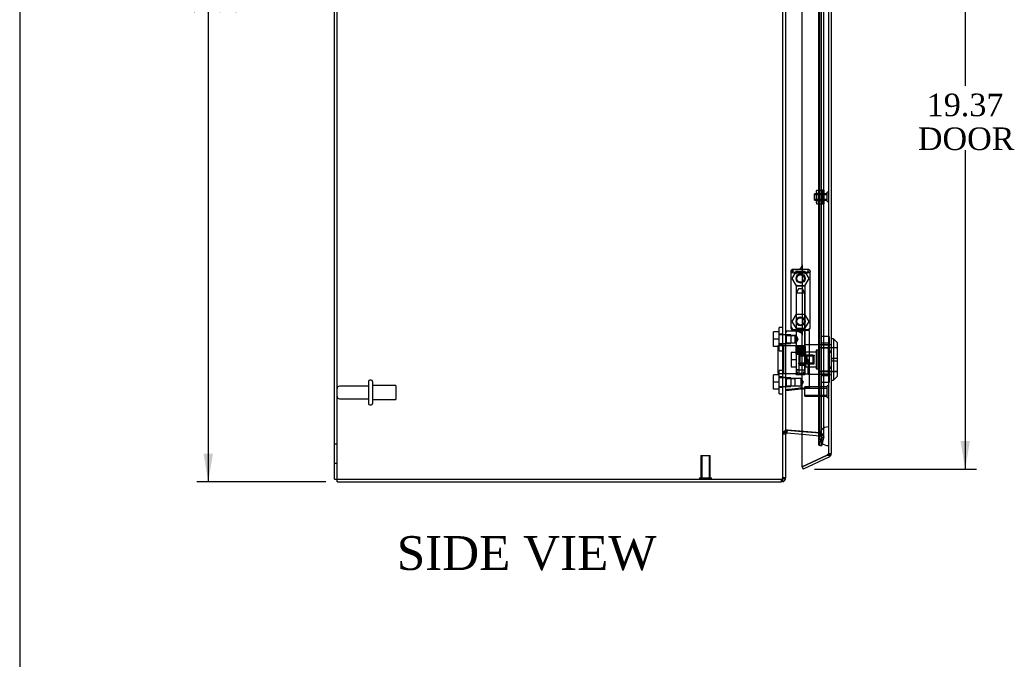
# Model space of a CAD drawing. Header units: inches. Extents: x 1 to 150, y -1 to 99.
# Tile 8 of 17: x 1 to 27, y 32 to 49. Entities that reach past the tile are written whole.
import ezdxf
from ezdxf.enums import TextEntityAlignment as Align
from ezdxf.lldxf.tags import DXFTag

# ---------------------------------------------------------------- set-up
doc = ezdxf.new("R2010")
doc.units = ezdxf.units.IN
doc.header["$MEASUREMENT"] = 0
for name, color, linetype in [('COM70220', 7, 'Continuous'), ('COM70700-1', 7, 'Continuous'), ('COM70703-1', 7, 'Continuous'), ('COM70705-3', 7, 'Continuous'), ('Default', 7, 'Continuous'), ('HNG86659-1', 7, 'Continuous'), ('HNG86659-2', 7, 'Continuous'), ('LOK10031', 7, 'Continuous'), ('LOK10031_CAM', 7, 'Continuous'), ('LOK10031_INSERT', 7, 'Continuous'), ('LOK10031_NUT', 7, 'Continuous'), ('LOK10031_SC', 7, 'Continuous'), ('NTS18118', 7, 'Continuous'), ('SCS86661', 7, 'Continuous'), ('STD26063', 7, 'Continuous'), ('STD26089', 7, 'Continuous'), ('STD26258', 7, 'Continuous'), ('WAM30017', 7, 'Continuous')]:
    doc.layers.add(name, color=color, linetype=linetype)
doc.styles.add('SEACAD_Times_New_Roman', font='times.ttf')
tags = doc.linetypes.add('HIDDEN2', pattern=[0.1875, 0.125, -0.0625]).pattern_tags.tags
tags[6:7] = [DXFTag(74, 4), DXFTag(75, 0), DXFTag(340, '0'), DXFTag(46, 0.0), DXFTag(50, 0.0), DXFTag(44, 0.0), DXFTag(45, 0.0)]
tags[4:5] = [DXFTag(74, 4), DXFTag(75, 0), DXFTag(340, '0'), DXFTag(46, 0.0), DXFTag(50, 0.0), DXFTag(44, 0.0), DXFTag(45, 0.0)]
doc.dimstyles.new('HAMMOND_(STH_-_120x80)', dxfattribs={"dimtxt": 0.6, "dimasz": 0.75, "dimexe": 0.3, "dimexo": 0.3, "dimgap": 0.15, "dimtad": 0, "dimtih": 1, "dimtoh": 1, "dimzin": 0, "dimdsep": 46, "dimtxsty": 'SEACAD_Times_New_Roman', "dimblk1": '_SE_FILLED', "dimblk2": '_SE_FILLED', "dimsah": 1, "dimcen": 0.3, "dimadec": 0, "dimazin": 0, "dimtfac": 0.8, "dimtofl": 0, "dimtmove": 0, "dimatfit": 3, "dimfxl": 1, "dimtolj": 1, "dimtzin": 0, "dimarcsym": 0})

# ---------------------------------------------------------------- blocks, each defined once
blk = doc.blocks.new('SE1')
at = {"layer": 'COM70220', "color": 7, "linetype": 'HIDDEN2'}
for p, q in [((21.898, 55.464), (21.898, 38.345)), ((22.144, 55.464), (22.144, 38.345)), ((22.146, 55.464), (22.146, 38.345)), ((22.147, 55.464), (22.147, 38.345)), ((21.898, 38.345), (21.898, 38.095)), ((22.144, 38.345), (22.144, 38.095)), ((22.146, 38.344), (22.144, 38.095)), ((22.146, 38.345), (22.146, 37.846)), ((22.147, 38.344), (22.146, 38.344)), ((22.147, 38.345), (22.147, 37.846)), ((22.144, 38.095), (22.146, 37.846)), ((22.146, 37.846), (22.147, 37.846))]:
    blk.add_line(p, q, dxfattribs=at)
blk.add_arc((22.148, 38.095), 0.25, 90, 270, dxfattribs=at)
at = {"layer": 'COM70700-1', "color": 7, "linetype": 'Continuous'}
for p, q in [((9.01, 36.954), (9.01, 62.387)), ((21.01, 36.99), (21.01, 56.773)), ((21.049, 38.257), (21.043, 38.255)), ((21.046, 38.256), (21.046, 38.256)), ((21.049, 38.257), (21.447, 38.222)), ((21.016, 38.207), (21.01, 38.149)), ((21.017, 38.214), (21.016, 38.207)), ((9.01, 36.954), (9.118, 36.954)), ((9.118, 36.954), (20.902, 36.954)), ((20.932, 36.957), (20.902, 36.954))]:
    blk.add_line(p, q, dxfattribs=at)
at = {"layer": 'COM70700-1', "color": 7, "linetype": 'HIDDEN2'}
for p, q in [((9.082, 36.954), (9.082, 62.387)), ((21.895, 37.859), (21.895, 55.945)), ((21.965, 37.859), (21.965, 55.945)), ((21.951, 38.073), (21.951, 55.731)), ((22.023, 38.073), (22.023, 55.731)), ((20.938, 40.808), (20.938, 51.375)), ((21.01, 40.795), (20.938, 40.795)), ((20.938, 40.555), (21.01, 40.555)), ((20.938, 39.666), (20.938, 40.543)), ((21.01, 39.653), (20.938, 39.653)), ((20.938, 39.413), (21.01, 39.413)), ((20.938, 36.99), (20.938, 39.401)), ((21.043, 38.255), (21.037, 38.255)), ((21.046, 38.256), (21.046, 38.256)), ((21.049, 38.257), (21.055, 38.257)), ((21.925, 38.181), (21.055, 38.257)), ((21.01, 38.149), (20.938, 38.149)), ((21.016, 38.207), (20.955, 38.207)), ((21.017, 38.214), (20.96, 38.214)), ((21.016, 38.207), (21.017, 38.214)), ((21.447, 38.222), (21.918, 38.181)), ((21.95, 38.064), (21.895, 37.859)), ((21.918, 38.181), (21.925, 38.181)), ((21.918, 38.181), (21.924, 38.177)), ((21.924, 38.177), (21.941, 38.177)), ((21.924, 38.177), (21.945, 38.134)), ((21.945, 38.134), (22.004, 38.134)), ((21.945, 38.134), (21.951, 38.073)), ((21.95, 38.064), (22.019, 38.064)), ((21.951, 38.073), (22.023, 38.073)), ((21.965, 37.859), (22.019, 38.064)), ((22.023, 38.073), (22.019, 38.064)), ((9.082, 37.882), (9.01, 37.882)), ((21.895, 37.859), (21.965, 37.859)), ((9.01, 37.382), (9.082, 37.382)), ((20.932, 36.957), (20.902, 36.954)), ((20.912, 36.957), (20.932, 36.957)), ((21.01, 36.99), (20.938, 36.99))]:
    blk.add_line(p, q, dxfattribs=at)
at = {"layer": 'COM70700-1', "color": 7, "linetype": 'Continuous'}
blk.add_arc((21.222, 38.114), 0.228, 141.7224, 153.9781, dxfattribs=at)
at = {"layer": 'COM70700-1', "color": 7, "linetype": 'HIDDEN2'}
blk.add_arc((21.222, 38.114), 0.228, 141.7223, 153.9781, dxfattribs=at)
blk.add_open_spline([(20.938, 36.99), (20.938, 36.985), (20.935, 36.979), (20.926, 36.968), (20.919, 36.963), (20.912, 36.957)], degree=3, knots=[0, 0, 0, 0, 0.5, 0.5, 1, 1, 1, 1], dxfattribs=at)
at = {"layer": 'COM70700-1', "color": 7, "linetype": 'Continuous'}
blk.add_open_spline([(21.01, 36.99), (21.01, 36.988), (21.008, 36.985), (21.001, 36.979), (20.995, 36.977), (20.981, 36.971), (20.973, 36.968), (20.954, 36.963), (20.943, 36.96), (20.932, 36.957)], degree=3, knots=[0, 0, 0, 0, 0.25, 0.25, 0.5, 0.5, 0.75, 0.75, 1, 1, 1, 1], dxfattribs=at)
at = {"layer": 'COM70703-1', "color": 7, "linetype": 'HIDDEN2'}
for p, q in [((21.038, 38.248), (21.037, 38.257)), ((21.043, 38.185), (21.037, 38.257)), ((21.037, 38.257), (21.055, 38.257)), ((21.055, 38.256), (21.055, 38.257)), ((21.055, 38.257), (21.925, 38.181)), ((21.01, 38.149), (20.938, 38.149)), ((20.955, 38.208), (20.96, 38.214)), ((21.01, 38.172), (20.955, 38.208)), ((21.016, 38.169), (20.955, 38.208)), ((21.01, 38.176), (20.96, 38.214)), ((21.017, 38.171), (20.96, 38.214)), ((21.447, 38.15), (21.918, 38.109)), ((21.95, 38.064), (21.895, 37.859)), ((21.918, 38.109), (21.925, 38.181)), ((21.918, 38.109), (21.924, 38.108)), ((21.924, 38.108), (21.941, 38.178)), ((21.924, 38.108), (21.945, 38.093)), ((21.925, 38.181), (21.941, 38.178)), ((21.945, 38.093), (22.004, 38.134)), ((21.945, 38.093), (22.004, 38.134)), ((21.945, 38.093), (21.946, 38.091)), ((21.946, 38.091), (22.008, 38.127)), ((21.946, 38.091), (21.951, 38.073)), ((21.951, 38.073), (21.95, 38.064)), ((21.95, 38.064), (22.019, 38.045)), ((21.951, 38.073), (22.023, 38.073)), ((22.019, 38.045), (21.965, 37.841)), ((22.004, 38.134), (22.008, 38.127)), ((22.008, 38.127), (22.023, 38.073)), ((22.023, 38.073), (22.019, 38.045)), ((21.895, 37.859), (21.965, 37.841)), ((21.01, 36.99), (20.938, 36.99))]:
    blk.add_line(p, q, dxfattribs=at)
at = {"layer": 'COM70703-1', "color": 7, "linetype": 'Continuous'}
for p, q in [((21.043, 38.185), (21.038, 38.248)), ((21.049, 38.185), (21.055, 38.256)), ((21.017, 38.171), (21.01, 38.176)), ((21.016, 38.169), (21.01, 38.172)), ((21.01, 38.149), (21.016, 38.169)), ((21.016, 38.169), (21.017, 38.171)), ((21.043, 38.185), (21.049, 38.185)), ((21.049, 38.185), (21.447, 38.15)), ((9.082, 36.882), (9.082, 36.954)), ((20.902, 36.882), (20.902, 36.954)), ((20.912, 36.956), (20.932, 36.887)), ((9.082, 36.882), (20.902, 36.882)), ((20.932, 36.887), (20.902, 36.882))]:
    blk.add_line(p, q, dxfattribs=at)
at = {"layer": 'COM70703-1', "color": 7, "linetype": 'HIDDEN2'}
for centre, radius, start, end in [((21.046, 38.149), 0.108, 94.6176, 143.1652), ((21.047, 38.149), 0.109, 147.3155, 179.9076), ((21.915, 38.073), 0.108, 34.21, 76.2157), ((20.902, 36.99), 0.036, 286.3111, 359.9999)]:
    blk.add_arc(centre, radius, start, end, dxfattribs=at)
at = {"layer": 'COM70703-1', "color": 7, "linetype": 'Continuous'}
for centre, radius, start, end in [((21.046, 38.149), 0.036, 94.6178, 143.165), ((20.902, 36.99), 0.108, 286.311, 360)]:
    blk.add_arc(centre, radius, start, end, dxfattribs=at)
at = {"layer": 'COM70705-3', "color": 7, "linetype": 'HIDDEN2'}
for p, q in [((22.148, 56.177), (22.148, 37.632)), ((21.273, 42.524), (21.322, 42.524)), ((21.447, 42.649), (21.447, 40.786)), ((21.447, 39.352), (21.447, 40.786)), ((22.148, 40.53), (22.15, 40.53)), ((22.148, 40.333), (22.22, 40.333)), ((22.148, 39.936), (22.22, 39.936)), ((22.148, 39.739), (22.15, 39.739)), ((22.127, 37.599), (22.112, 37.592)), ((22.214, 37.599), (22.114, 37.599)), ((22.148, 37.632), (22.22, 37.632))]:
    blk.add_line(p, q, dxfattribs=at)
at = {"layer": 'COM70705-3', "color": 7, "linetype": 'Continuous'}
for p, q in [((22.22, 56.177), (22.22, 37.632)), ((21.447, 42.649), (21.447, 51.326)), ((21.148, 42.399), (21.148, 41.036)), ((21.447, 37.282), (21.447, 39.352)), ((22.112, 37.592), (21.447, 37.282)), ((21.447, 37.282), (22.112, 37.592)), ((22.158, 37.534), (21.478, 37.217)), ((22.112, 37.592), (22.214, 37.592)), ((22.215, 37.599), (22.214, 37.599)), ((22.214, 37.592), (22.214, 37.599)), ((21.447, 37.282), (21.478, 37.217))]:
    blk.add_line(p, q, dxfattribs=at)
at = {"layer": 'COM70705-3', "color": 7, "linetype": 'HIDDEN2'}
for centre in [(21.404, 42.289), (21.404, 41.148)]:
    blk.add_circle(centre, 0.12, dxfattribs=at)
for centre, radius, start, end in [((21.273, 42.399), 0.125, 90, 175.4638), ((21.322, 42.649), 0.125, 270, 272.1889), ((21.273, 41.036), 0.125, 184.5362, 270), ((21.322, 40.786), 0.125, 0, 90), ((22.112, 37.632), 0.036, 295, 0)]:
    blk.add_arc(centre, radius, start, end, dxfattribs=at)
at = {"layer": 'COM70705-3', "color": 7, "linetype": 'Continuous'}
for centre, radius, start, end in [((21.322, 42.649), 0.125, 272.1889, 0), ((21.273, 42.399), 0.125, 175.4638, 180), ((21.273, 41.036), 0.125, 180, 184.5362), ((22.112, 37.632), 0.108, 295, 342.4161), ((22.112, 37.632), 0.108, 342.4161, 0)]:
    blk.add_arc(centre, radius, start, end, dxfattribs=at)
at = {"layer": 'COM70705-3', "color": 7, "linetype": 'HIDDEN2'}
for centre, major_axis, ratio, start_param, end_param in [((22.112, 44.008), (0, -6.415), 0.005612, 0, 0.046772), ((22.112, 37.632), (-0.036, 0), 0.9073, 1.617568, 3.141593)]:
    blk.add_ellipse(centre, major_axis=major_axis, ratio=ratio, start_param=start_param, end_param=end_param, dxfattribs=at)
at = {"layer": 'COM70705-3', "color": 7, "linetype": 'Continuous'}
blk.add_ellipse((22.112, 37.632), major_axis=(-0.108, 0), ratio=0.9073, start_param=2.802142, end_param=3.141593, dxfattribs=at)
at = {"layer": 'HNG86659-1', "color": 7, "linetype": 'Continuous'}
for p, q in [((21.148, 42.486), (21.148, 40.971)), ((21.148, 42.485), (21.168, 42.436)), ((21.62, 42.524), (21.185, 42.524)), ((21.21, 42.469), (21.188, 42.524)), ((21.21, 42.466), (21.188, 42.524)), ((21.21, 42.466), (21.21, 42.469)), ((21.597, 42.466), (21.62, 42.524)), ((21.597, 42.466), (21.598, 42.469)), ((21.598, 42.469), (21.62, 42.524)), ((21.659, 42.485), (21.64, 42.436)), ((21.659, 40.971), (21.659, 42.486)), ((21.283, 40.892), (21.022, 40.892)), ((21.167, 40.966), (21.167, 40.931)), ((21.62, 40.911), (21.187, 40.911)), ((21.187, 40.911), (21.62, 40.911)), ((21.64, 40.931), (21.64, 40.966)), ((21.64, 39.411), (21.64, 40.892)), ((21.48, 39.356), (21.021, 39.299)), ((21.464, 39.354), (21.023, 39.299)), ((21.464, 39.354), (21.605, 39.372)), ((21.48, 39.356), (21.464, 39.354))]:
    blk.add_line(p, q, dxfattribs=at)
at = {"layer": 'HNG86659-1', "color": 7, "linetype": 'HIDDEN2'}
for p, q in [((21.284, 42.081), (21.284, 40.923)), ((21.295, 42.092), (21.512, 42.092)), ((21.524, 40.923), (21.524, 42.081)), ((21.188, 40.931), (21.201, 40.931)), ((21.201, 40.931), (21.607, 40.931)), ((21.284, 40.923), (21.272, 40.911)), ((21.272, 40.911), (21.284, 40.9)), ((21.284, 40.923), (21.524, 40.923)), ((21.524, 40.9), (21.284, 40.9)), ((21.284, 40.9), (21.284, 40.771)), ((21.536, 40.911), (21.524, 40.923)), ((21.524, 40.9), (21.536, 40.911)), ((21.524, 39.742), (21.524, 40.9)), ((21.607, 40.931), (21.62, 40.931)), ((21.031, 40.772), (21.01, 40.793)), ((21.031, 40.578), (21.031, 40.772)), ((21.264, 40.772), (21.031, 40.772)), ((21.031, 40.772), (21.264, 40.772)), ((21.284, 40.772), (21.264, 40.772)), ((21.264, 40.578), (21.264, 40.772)), ((21.01, 40.557), (21.031, 40.578)), ((21.031, 40.578), (21.264, 40.578)), ((21.031, 40.578), (21.264, 40.578)), ((21.264, 40.578), (21.284, 40.578)), ((21.284, 40.579), (21.284, 39.742)), ((21.031, 39.63), (21.01, 39.652)), ((21.031, 39.437), (21.031, 39.63)), ((21.264, 39.63), (21.031, 39.63)), ((21.031, 39.63), (21.264, 39.63)), ((21.423, 39.63), (21.264, 39.63)), ((21.264, 39.437), (21.264, 39.63)), ((21.512, 39.73), (21.295, 39.73)), ((21.423, 39.437), (21.423, 39.63)), ((21.479, 39.533), (21.423, 39.63)), ((21.423, 39.437), (21.479, 39.533)), ((21.01, 39.415), (21.031, 39.437)), ((21.031, 39.437), (21.264, 39.437)), ((21.031, 39.437), (21.264, 39.437)), ((21.264, 39.437), (21.423, 39.437))]:
    blk.add_line(p, q, dxfattribs=at)
for centre, radius in [((21.404, 42.289), 0.118), ((21.404, 42.289), 0.0968), ((21.404, 42.289), 0.0968), ((21.404, 41.148), 0.118), ((21.404, 41.148), 0.0968), ((21.404, 41.148), 0.0968)]:
    blk.add_circle(centre, radius, dxfattribs=at)
at = {"layer": 'HNG86659-1', "color": 7, "linetype": 'Continuous'}
for centre, radius, start, end in [((21.192, 42.486), 0.0432, 170.3107, 181.0665), ((21.187, 42.485), 0.0392, 106.467, 168.78), ((21.193, 42.43), 0.0255, 130.6693, 167.2932), ((21.187, 42.475), 0.0491, 88.6161, 102.0318), ((21.424, 43.251), 0.839, 252.8076, 268.6088), ((21.382, 43.258), 0.846, 271.4593, 287.1243), ((21.621, 42.475), 0.0491, 77.9682, 91.3839), ((21.62, 42.485), 0.0392, 11.22, 73.533), ((21.615, 42.43), 0.0255, 12.7068, 49.3307), ((21.616, 42.486), 0.0432, 358.9335, 9.6893), ((21.022, 40.88), 0.0118, 91.6274, 180), ((22.221, 41.512), 1.368, 208.4945, 208.8184), ((21.022, 40.88), 0.0118, 90.0008, 91.6266), ((21.187, 40.969), 0.039, 178.4395, 188.4336), ((21.188, 40.971), 0.0395, 190.0421, 238.9435), ((21.201, 40.965), 0.0339, 170.6189, 178.4811), ((21.187, 40.931), 0.0197, 180, 270), ((21.187, 40.892), 0.0197, 90, 180), ((21.62, 40.931), 0.0197, 270, 360), ((21.62, 40.892), 0.0197, 0, 90), ((21.606, 40.965), 0.0339, 1.4039, 9.3839), ((21.62, 40.971), 0.0395, 301.1698, 349.9579), ((21.62, 40.969), 0.039, 351.5664, 1.5605), ((21.022, 39.311), 0.0118, 180, 245.0772), ((21.673, 39.289), 0.656, 176.4098, 179.0269), ((21.022, 39.311), 0.0118, 245.0769, 265.6132), ((21.055, 39.315), 0.0401, 145.0143, 158.1633), ((21.022, 39.311), 0.0118, 265.5954, 277.125), ((21.601, 39.411), 0.0394, 277.125, 0.0158)]:
    blk.add_arc(centre, radius, start, end, dxfattribs=at)
at = {"layer": 'HNG86659-1', "color": 7, "linetype": 'HIDDEN2'}
for centre, radius, start, end in [((21.087, 41.789), 0.706, 84.0828, 84.9944), ((21.601, 42.584), 0.429, 188.1861, 189.6334), ((21.206, 42.584), 0.429, 350.3666, 351.8139), ((21.72, 41.789), 0.706, 95.0055, 95.9173), ((21.295, 42.081), 0.0118, 90, 180), ((21.512, 42.081), 0.0118, 0, 90), ((21.087, 41.672), 0.711, 274.9929, 275.9146), ((21.201, 40.965), 0.0339, 178.4811, 269.1433), ((21.188, 40.971), 0.0395, 238.9435, 269.2685), ((21.188, 40.973), 0.0417, 269.1335, 269.9996), ((21.606, 40.965), 0.0339, 270.8539, 342.3788), ((21.62, 40.971), 0.0395, 270.7316, 301.1698), ((21.62, 40.973), 0.0417, 270.0004, 270.8665), ((21.72, 41.672), 0.711, 264.0853, 265.0072), ((21.295, 39.742), 0.0118, 180, 270), ((21.512, 39.742), 0.0118, 270, 0)]:
    blk.add_arc(centre, radius, start, end, dxfattribs=at)
at = {"layer": 'HNG86659-1', "color": 7, "linetype": 'Continuous'}
for centre, major_axis, ratio, start_param, end_param in [((21.188, 42.512), (0, -0.0118), 0.049276, 3.017238, 3.218468), ((21.404, 42.476), (0.203, 0), 0.124034, 3.621202, 5.880052), ((21.62, 42.512), (0, -0.0118), 0.049276, 3.064718, 3.265947)]:
    blk.add_ellipse(centre, major_axis=major_axis, ratio=ratio, start_param=start_param, end_param=end_param, dxfattribs=at)
for points, knots in [([(21.176, 42.449), (21.178, 42.453), (21.181, 42.456), (21.186, 42.461), (21.19, 42.463), (21.195, 42.465), (21.197, 42.466), (21.201, 42.467), (21.203, 42.467), (21.206, 42.467), (21.207, 42.467), (21.209, 42.467), (21.21, 42.467), (21.21, 42.466)], [0, 0, 0, 0, 0.25, 0.25, 0.5, 0.5, 0.625, 0.625, 0.75, 0.75, 0.875, 0.875, 1, 1, 1, 1]), ([(21.631, 42.449), (21.629, 42.453), (21.627, 42.456), (21.621, 42.461), (21.618, 42.463), (21.612, 42.465), (21.61, 42.466), (21.607, 42.467), (21.605, 42.467), (21.602, 42.467), (21.6, 42.467), (21.598, 42.467), (21.598, 42.467), (21.597, 42.466)], [0, 0, 0, 0, 0.25, 0.25, 0.5, 0.5, 0.625, 0.625, 0.75, 0.75, 0.875, 0.875, 1, 1, 1, 1]), ([(21.01, 40.858), (21.01, 40.858), (21.011, 40.859), (21.014, 40.859), (21.016, 40.859), (21.019, 40.859)], [0, 0, 0, 0, 0.5, 0.5, 1, 1, 1, 1]), ([(21.021, 40.892), (21.021, 40.892), (21.021, 40.892), (21.021, 40.892), (21.021, 40.892), (21.021, 40.891), (21.02, 40.891), (21.02, 40.891), (21.02, 40.89), (21.019, 40.888), (21.019, 40.885), (21.019, 40.876), (21.019, 40.868), (21.019, 40.859)], [0, 0, 0, 0, 0.03125, 0.03125, 0.0625, 0.0625, 0.125, 0.125, 0.25, 0.25, 0.5, 0.5, 1, 1, 1, 1]), ([(21.283, 40.892), (21.293, 40.892), (21.304, 40.89), (21.326, 40.885), (21.337, 40.882), (21.359, 40.874), (21.371, 40.87), (21.387, 40.864), (21.393, 40.861), (21.404, 40.857), (21.41, 40.855), (21.415, 40.852)], [0, 0, 0, 0, 0.25, 0.25, 0.5, 0.5, 0.75, 0.75, 0.875, 0.875, 1, 1, 1, 1]), ([(21.01, 39.331), (21.01, 39.331), (21.011, 39.33), (21.014, 39.33), (21.016, 39.33), (21.018, 39.33)], [0, 0, 0, 0, 0.5, 0.5, 1, 1, 1, 1]), ([(21.022, 39.338), (21.048, 39.341), (21.074, 39.344), (21.1, 39.348), (21.205, 39.361), (21.31, 39.374), (21.415, 39.387)], [0, 0, 0, 0, 0.198595, 0.198595, 0.198595, 1, 1, 1, 1]), ([(21.415, 39.387), (21.416, 39.387), (21.416, 39.387), (21.418, 39.387), (21.418, 39.387), (21.42, 39.386), (21.421, 39.386), (21.424, 39.385), (21.426, 39.384), (21.433, 39.383), (21.437, 39.381), (21.45, 39.378), (21.458, 39.376), (21.467, 39.373)], [0, 0, 0, 0, 0.03125, 0.03125, 0.0625, 0.0625, 0.125, 0.125, 0.25, 0.25, 0.5, 0.5, 1, 1, 1, 1]), ([(21.467, 39.373), (21.479, 39.375), (21.491, 39.377), (21.514, 39.381), (21.525, 39.383), (21.557, 39.388), (21.576, 39.392), (21.599, 39.396), (21.606, 39.398), (21.618, 39.401), (21.623, 39.402), (21.632, 39.405), (21.635, 39.406), (21.638, 39.408), (21.639, 39.409), (21.64, 39.41), (21.64, 39.41), (21.64, 39.411)], [0, 0, 0, 0, 0.125, 0.125, 0.25, 0.25, 0.5, 0.5, 0.625, 0.625, 0.75, 0.75, 0.875, 0.875, 0.9375, 0.9375, 1, 1, 1, 1]), ([(21.467, 39.373), (21.467, 39.37), (21.467, 39.367), (21.467, 39.362), (21.467, 39.36), (21.468, 39.357), (21.468, 39.357), (21.469, 39.356), (21.469, 39.356), (21.472, 39.355), (21.473, 39.356), (21.477, 39.356), (21.479, 39.356), (21.48, 39.356)], [0, 0, 0, 0, 0.25, 0.25, 0.5, 0.5, 0.625, 0.625, 0.75, 0.75, 0.875, 0.875, 1, 1, 1, 1])]:
    blk.add_open_spline(points, degree=3, knots=knots, dxfattribs=at)
at = {"layer": 'HNG86659-1', "color": 7, "linetype": 'HIDDEN2'}
for points, knots in [([(21.333, 40.675), (21.333, 40.689), (21.328, 40.702), (21.318, 40.724), (21.311, 40.734), (21.294, 40.76), (21.284, 40.772), (21.284, 40.772), (21.284, 40.772), (21.284, 40.772)], [0, 0, 0, 0, 0.0625, 0.0625, 0.125, 0.125, 0.25, 0.25, 0.2503152, 0.2503152, 0.2503152, 0.2503152]), ([(21.284, 40.578), (21.284, 40.578), (21.294, 40.59), (21.311, 40.616), (21.318, 40.626), (21.328, 40.648), (21.333, 40.662), (21.333, 40.675)], [0.7505722, 0.7505722, 0.7505722, 0.7505722, 0.875, 0.875, 0.9375, 0.9375, 1, 1, 1, 1]), ([(21.333, 40.678), (21.333, 40.677), (21.333, 40.676), (21.333, 40.671), (21.332, 40.668), (21.332, 40.664)], [0.49628825, 0.49628825, 0.49628825, 0.49628825, 0.5, 0.5, 0.51768311, 0.51768311, 0.51768311, 0.51768311])]:
    blk.add_open_spline(points, degree=3, knots=knots, dxfattribs=at)
at = {"layer": 'HNG86659-2', "color": 7, "linetype": 'HIDDEN2'}
for p, q in [((21.354, 42.014), (21.286, 41.896)), ((21.522, 41.896), (21.286, 41.896)), ((21.286, 41.896), (21.286, 40.478)), ((21.453, 42.014), (21.354, 42.014)), ((21.522, 41.896), (21.453, 42.014)), ((21.522, 40.478), (21.522, 41.896)), ((21.281, 40.478), (21.282, 40.478)), ((21.281, 40.478), (21.281, 40.478)), ((21.281, 40.478), (21.281, 40.281)), ((21.281, 40.478), (21.281, 40.281)), ((21.282, 40.478), (21.293, 40.478)), ((21.282, 40.478), (21.282, 40.281)), ((21.285, 40.478), (21.285, 40.281)), ((21.286, 40.478), (21.286, 40.281)), ((21.289, 40.478), (21.289, 40.281)), ((21.291, 40.478), (21.291, 40.281)), ((21.293, 40.478), (21.301, 40.478)), ((21.293, 40.478), (21.293, 40.281)), ((21.301, 40.478), (21.325, 40.478)), ((21.301, 40.478), (21.301, 40.281)), ((21.301, 40.478), (21.301, 40.281)), ((21.307, 40.478), (21.307, 40.281)), ((21.316, 40.478), (21.316, 40.281)), ((21.318, 40.478), (21.318, 40.281)), ((21.325, 40.478), (21.334, 40.478)), ((21.325, 40.478), (21.325, 40.281)), ((21.334, 40.478), (21.338, 40.478)), ((21.334, 40.478), (21.334, 40.281)), ((21.338, 40.478), (21.371, 40.478)), ((21.338, 40.478), (21.338, 40.281)), ((21.347, 40.478), (21.347, 40.281)), ((21.356, 40.478), (21.356, 40.281)), ((21.361, 40.478), (21.361, 40.281)), ((21.371, 40.478), (21.379, 40.478)), ((21.371, 40.478), (21.371, 40.281)), ((21.379, 40.478), (21.386, 40.478)), ((21.379, 40.478), (21.379, 40.281)), ((21.386, 40.478), (21.422, 40.478)), ((21.386, 40.478), (21.386, 40.281)), ((21.396, 40.478), (21.396, 40.281)), ((21.404, 40.478), (21.404, 40.281)), ((21.412, 40.478), (21.412, 40.281)), ((21.422, 40.478), (21.428, 40.478)), ((21.422, 40.478), (21.422, 40.281)), ((21.428, 40.478), (21.436, 40.478)), ((21.428, 40.478), (21.428, 40.281)), ((21.436, 40.478), (21.469, 40.478)), ((21.436, 40.478), (21.436, 40.281)), ((21.447, 40.478), (21.447, 40.281)), ((21.452, 40.478), (21.452, 40.281)), ((21.461, 40.478), (21.461, 40.281)), ((21.469, 40.478), (21.473, 40.478)), ((21.469, 40.478), (21.469, 40.281)), ((21.473, 40.478), (21.482, 40.478)), ((21.473, 40.478), (21.473, 40.281)), ((21.482, 40.478), (21.506, 40.478)), ((21.482, 40.478), (21.482, 40.281)), ((21.49, 40.478), (21.49, 40.281)), ((21.492, 40.478), (21.492, 40.281)), ((21.5, 40.478), (21.5, 40.281)), ((21.506, 40.478), (21.514, 40.478)), ((21.506, 40.478), (21.506, 40.281)), ((21.506, 40.478), (21.506, 40.281)), ((21.514, 40.478), (21.525, 40.478)), ((21.514, 40.478), (21.514, 40.281)), ((21.516, 40.478), (21.516, 40.281)), ((21.518, 40.478), (21.518, 40.281)), ((21.521, 40.478), (21.521, 40.281)), ((21.523, 40.478), (21.523, 40.281)), ((21.525, 40.478), (21.527, 40.478)), ((21.525, 40.478), (21.525, 40.281)), ((21.527, 40.478), (21.527, 40.281)), ((21.527, 40.478), (21.527, 40.478)), ((21.527, 40.281), (21.527, 40.478)), ((21.281, 40.281), (21.281, 40.281)), ((21.281, 40.281), (21.282, 40.281)), ((21.282, 40.281), (21.293, 40.281)), ((21.286, 40.281), (21.286, 39.848)), ((21.293, 40.281), (21.301, 40.281)), ((21.301, 40.281), (21.325, 40.281)), ((21.325, 40.281), (21.334, 40.281)), ((21.334, 40.281), (21.338, 40.281)), ((21.338, 40.281), (21.371, 40.281)), ((21.371, 40.281), (21.379, 40.281)), ((21.379, 40.281), (21.386, 40.281)), ((21.386, 40.281), (21.422, 40.281)), ((21.422, 40.281), (21.428, 40.281)), ((21.428, 40.281), (21.436, 40.281)), ((21.436, 40.281), (21.469, 40.281)), ((21.469, 40.281), (21.473, 40.281)), ((21.473, 40.281), (21.482, 40.281)), ((21.482, 40.281), (21.506, 40.281)), ((21.506, 40.281), (21.514, 40.281)), ((21.514, 40.281), (21.525, 40.281)), ((21.522, 39.848), (21.522, 40.281)), ((21.525, 40.281), (21.527, 40.281)), ((21.527, 40.281), (21.527, 40.281)), ((21.522, 39.848), (21.286, 39.848)), ((21.286, 39.848), (21.354, 39.73)), ((21.453, 39.73), (21.522, 39.848))]:
    blk.add_line(p, q, dxfattribs=at)
at = {"layer": 'LOK10031', "color": 7, "linetype": 'Continuous'}
for p, q in [((22.28, 40.684), (22.22, 40.684)), ((22.28, 40.684), (22.28, 39.584)), ((22.38, 40.584), (22.28, 40.684)), ((22.38, 40.584), (22.38, 39.684)), ((22.22, 39.584), (22.28, 39.584)), ((22.28, 39.584), (22.38, 39.684))]:
    blk.add_line(p, q, dxfattribs=at)
at = {"layer": 'LOK10031', "color": 7, "linetype": 'HIDDEN2'}
for p, q in [((21.51, 40.527), (21.51, 39.742)), ((22.15, 40.527), (21.51, 40.527)), ((21.82, 40.328), (21.51, 40.328)), ((21.82, 40.384), (21.82, 39.884)), ((21.88, 40.384), (21.82, 40.384)), ((21.88, 40.449), (21.88, 39.819)), ((22.38, 40.449), (21.88, 40.449)), ((22.15, 40.53), (22.22, 40.53)), ((22.15, 40.365), (22.15, 40.53)), ((22.15, 40.365), (22.22, 40.365)), ((22.15, 39.903), (22.15, 40.365)), ((21.61, 40.134), (21.51, 40.134)), ((21.61, 40.134), (21.61, 39.941)), ((21.51, 39.941), (21.61, 39.941)), ((21.61, 39.742), (21.61, 39.941)), ((21.61, 39.941), (21.82, 39.941)), ((21.82, 39.884), (21.88, 39.884)), ((21.88, 39.819), (22.38, 39.819)), ((22.15, 39.903), (22.22, 39.903)), ((22.15, 39.739), (22.15, 39.903)), ((21.61, 39.742), (21.51, 39.742)), ((21.61, 39.742), (22.15, 39.742)), ((22.15, 39.739), (22.22, 39.739))]:
    blk.add_line(p, q, dxfattribs=at)
at = {"layer": 'LOK10031_CAM', "color": 7, "linetype": 'HIDDEN2'}
for p, q in [((20.81, 40.511), (20.997, 40.511)), ((20.81, 39.761), (20.81, 40.511)), ((20.96, 39.761), (20.96, 40.511)), ((20.997, 40.511), (21.266, 40.511)), ((21.266, 40.511), (21.36, 40.511)), ((21.36, 40.511), (21.51, 40.511)), ((21.36, 40.511), (21.36, 39.761)), ((21.51, 40.293), (21.36, 40.293)), ((21.54, 40.246), (21.51, 40.246)), ((21.57, 40.216), (21.57, 40.056)), ((21.51, 39.978), (21.36, 39.978)), ((21.54, 40.026), (21.51, 40.026)), ((20.81, 39.761), (20.997, 39.761)), ((20.997, 39.761), (21.266, 39.761)), ((21.266, 39.761), (21.36, 39.761)), ((21.51, 39.761), (21.36, 39.761))]:
    blk.add_line(p, q, dxfattribs=at)
for centre, start, end in [((21.54, 40.216), 0, 90), ((21.54, 40.056), 270, 0)]:
    blk.add_arc(centre, 0.03, start, end, dxfattribs=at)
at = {"layer": 'LOK10031_INSERT', "color": 7, "linetype": 'HIDDEN2'}
for p, q in [((21.545, 40.29), (21.545, 40.328)), ((21.835, 40.328), (21.545, 40.328)), ((21.835, 40.384), (21.835, 39.884)), ((21.895, 40.384), (21.835, 40.384)), ((21.895, 40.447), (21.895, 39.822)), ((22.38, 40.447), (21.895, 40.447)), ((21.395, 40.29), (21.395, 40.249)), ((21.395, 40.29), (21.545, 40.29)), ((21.395, 40.252), (21.77, 40.252)), ((21.545, 40.249), (21.395, 40.249)), ((21.395, 40.02), (21.395, 40.249)), ((21.77, 40.233), (21.395, 40.233)), ((21.545, 40.02), (21.545, 40.249)), ((21.77, 40.252), (21.77, 40.233)), ((21.77, 40.036), (21.77, 40.233)), ((22.23, 40.174), (22.23, 40.094)), ((22.23, 40.174), (22.38, 40.174)), ((22.38, 40.094), (22.23, 40.094)), ((21.395, 40.036), (21.77, 40.036)), ((21.395, 40.02), (21.395, 39.978)), ((21.395, 40.02), (21.545, 40.02)), ((21.395, 40.016), (21.77, 40.016)), ((21.545, 39.978), (21.51, 39.978)), ((21.545, 39.978), (21.545, 39.941)), ((21.545, 39.941), (21.835, 39.941)), ((21.77, 40.016), (21.77, 40.036)), ((21.835, 39.884), (21.895, 39.884)), ((21.895, 39.822), (22.38, 39.822))]:
    blk.add_line(p, q, dxfattribs=at)
at = {"layer": 'LOK10031_NUT', "color": 7, "linetype": 'HIDDEN2'}
for p, q in [((21.948, 40.746), (21.948, 40.44)), ((22.163, 40.746), (21.948, 40.746)), ((22.163, 40.746), (22.163, 40.44)), ((22.163, 40.567), (21.948, 40.567)), ((22.163, 40.518), (21.948, 40.518)), ((21.948, 40.44), (21.948, 39.828)), ((22.163, 40.44), (21.948, 40.44)), ((22.163, 40.44), (22.163, 39.828)), ((21.948, 39.828), (21.948, 39.522)), ((22.163, 39.828), (21.948, 39.828)), ((22.163, 39.828), (22.163, 39.522)), ((21.948, 39.75), (22.163, 39.75)), ((22.163, 39.701), (21.948, 39.701)), ((22.163, 39.522), (21.948, 39.522))]:
    blk.add_line(p, q, dxfattribs=at)
at = {"layer": 'LOK10031_SC', "color": 7, "linetype": 'HIDDEN2'}
for p, q in [((21.153, 40.327), (21.29, 40.327)), ((21.153, 40.327), (21.153, 40.134)), ((21.29, 40.397), (21.29, 39.872)), ((21.36, 40.397), (21.29, 40.397)), ((21.153, 40.134), (21.29, 40.134)), ((21.153, 40.134), (21.153, 39.942)), ((21.735, 40.252), (21.36, 40.252)), ((21.36, 40.252), (21.36, 40.228)), ((21.735, 40.228), (21.36, 40.228)), ((21.735, 40.252), (21.735, 40.016)), ((21.153, 39.942), (21.29, 39.942)), ((21.29, 39.872), (21.36, 39.872)), ((21.36, 40.016), (21.36, 40.04)), ((21.735, 40.04), (21.36, 40.04)), ((21.36, 40.016), (21.735, 40.016))]:
    blk.add_line(p, q, dxfattribs=at)
at = {"layer": 'NTS18118', "color": 7, "linetype": 'HIDDEN2'}
for p, q in [((21.827, 44.596), (21.834, 44.642)), ((21.834, 44.642), (21.827, 44.617)), ((21.827, 44.596), (21.827, 44.617)), ((21.827, 44.596), (21.827, 44.458)), ((21.834, 44.55), (21.827, 44.596)), ((22.023, 44.54), (21.827, 44.54)), ((22.023, 44.523), (21.827, 44.523)), ((21.834, 44.642), (21.992, 44.642)), ((21.834, 44.55), (21.992, 44.55)), ((21.992, 44.55), (21.992, 44.642)), ((22.023, 44.642), (21.992, 44.642)), ((21.992, 44.366), (21.992, 44.55)), ((22.023, 44.642), (22.023, 44.274)), ((21.827, 44.458), (21.827, 44.32)), ((21.834, 44.366), (21.827, 44.458)), ((21.827, 44.393), (22.023, 44.393)), ((22.023, 44.376), (21.827, 44.376)), ((21.827, 44.32), (21.834, 44.366)), ((21.827, 44.32), (21.827, 44.298)), ((21.834, 44.274), (21.827, 44.32)), ((21.827, 44.298), (21.834, 44.274)), ((21.834, 44.366), (21.992, 44.366)), ((21.834, 44.274), (21.992, 44.274)), ((21.992, 44.274), (21.992, 44.366)), ((21.992, 44.274), (22.023, 44.274))]:
    blk.add_line(p, q, dxfattribs=at)
blk.add_open_spline([(21.827, 44.458), (21.827, 44.473), (21.828, 44.488), (21.83, 44.519), (21.832, 44.534), (21.834, 44.55)], degree=3, knots=[0, 0, 0, 0, 0.5, 0.5, 1, 1, 1, 1], dxfattribs=at)
at = {"layer": 'SCS86661', "color": 7, "linetype": 'HIDDEN2'}
for p, q in [((21.183, 42.289), (21.293, 42.481)), ((21.293, 42.481), (21.514, 42.481)), ((21.514, 42.481), (21.625, 42.289)), ((21.293, 42.098), (21.183, 42.289)), ((21.625, 42.289), (21.514, 42.098)), ((21.514, 42.098), (21.293, 42.098)), ((21.183, 41.148), (21.293, 41.339)), ((21.293, 40.956), (21.183, 41.148)), ((21.293, 41.339), (21.514, 41.339)), ((21.514, 41.339), (21.625, 41.148)), ((21.625, 41.148), (21.514, 40.956)), ((20.683, 40.675), (20.683, 40.867)), ((20.833, 40.867), (20.683, 40.867)), ((21.514, 40.956), (21.293, 40.956)), ((20.683, 40.484), (20.683, 40.675)), ((20.833, 40.675), (20.683, 40.675)), ((21.148, 40.788), (20.833, 40.788)), ((21.148, 40.788), (21.148, 40.562)), ((20.833, 40.484), (20.683, 40.484)), ((20.833, 40.562), (21.148, 40.562)), ((20.683, 39.533), (20.683, 39.725)), ((20.833, 39.725), (20.683, 39.725)), ((20.683, 39.342), (20.683, 39.533)), ((20.833, 39.533), (20.683, 39.533)), ((21.148, 39.646), (20.833, 39.646)), ((21.148, 39.646), (21.148, 39.42)), ((20.833, 39.342), (20.683, 39.342)), ((20.833, 39.42), (21.148, 39.42))]:
    blk.add_line(p, q, dxfattribs=at)
for centre in [(21.404, 42.289), (21.404, 41.148)]:
    blk.add_circle(centre, 0.113, dxfattribs=at)
at = {"layer": 'STD26063', "color": 7, "linetype": 'HIDDEN2'}
for p, q in [((21.773, 44.376), (21.773, 44.54)), ((22.117, 44.54), (21.773, 44.54)), ((21.773, 44.52), (22.117, 44.52)), ((22.117, 44.333), (22.117, 44.583)), ((22.148, 44.583), (22.117, 44.583)), ((21.773, 44.395), (22.117, 44.395)), ((21.773, 44.376), (22.117, 44.376)), ((22.117, 44.333), (22.148, 44.333))]:
    blk.add_line(p, q, dxfattribs=at)
at = {"layer": 'STD26089', "color": 7, "linetype": 'HIDDEN2'}
for p, q in [((9.919, 39.552), (9.919, 38.962)), ((9.989, 39.582), (9.949, 39.582)), ((10.019, 39.552), (10.019, 38.962)), ((9.919, 39.423), (9.142, 39.423)), ((10.644, 39.445), (10.019, 39.445)), ((10.644, 39.445), (10.644, 39.07)), ((9.142, 39.091), (9.919, 39.091)), ((10.019, 39.07), (10.644, 39.07)), ((9.949, 38.932), (9.989, 38.932))]:
    blk.add_line(p, q, dxfattribs=at)
for centre, radius, start, end in [((9.949, 39.552), 0.03, 90, 180), ((9.989, 39.552), 0.03, 0, 90), ((9.142, 39.363), 0.06, 90, 180), ((9.142, 39.151), 0.06, 180, 270), ((9.949, 38.962), 0.03, 180, 270), ((9.989, 38.962), 0.03, 270, 0)]:
    blk.add_arc(centre, radius, start, end, dxfattribs=at)
at = {"layer": 'STD26258', "color": 7, "linetype": 'HIDDEN2'}
for p, q in [((21.523, 39.158), (21.523, 39.408)), ((22.117, 39.408), (21.523, 39.408)), ((21.523, 39.377), (22.117, 39.377)), ((22.117, 39.126), (22.117, 39.439)), ((22.148, 39.439), (22.117, 39.439)), ((21.523, 39.188), (22.117, 39.188)), ((21.523, 39.158), (22.117, 39.158)), ((22.117, 39.126), (22.148, 39.126)), ((18.753, 37.579), (19.003, 37.579)), ((18.753, 37.579), (18.753, 36.986)), ((18.784, 37.579), (18.784, 36.986)), ((18.972, 37.579), (18.972, 36.986)), ((19.003, 36.986), (19.003, 37.579)), ((18.722, 36.986), (19.034, 36.986)), ((18.722, 36.986), (18.722, 36.954)), ((19.034, 36.954), (19.034, 36.986))]:
    blk.add_line(p, q, dxfattribs=at)
at = {"layer": 'WAM30017', "color": 7, "linetype": 'HIDDEN2'}
for p, q in [((20.833, 40.363), (20.833, 40.988)), ((20.938, 40.988), (20.833, 40.988)), ((20.938, 40.813), (20.833, 40.813)), ((20.938, 40.543), (20.938, 40.808)), ((20.833, 40.538), (20.938, 40.538)), ((20.833, 40.363), (20.938, 40.363)), ((20.833, 39.221), (20.833, 39.846)), ((20.938, 39.846), (20.833, 39.846)), ((20.938, 39.671), (20.833, 39.671)), ((20.938, 39.401), (20.938, 39.666)), ((20.833, 39.396), (20.938, 39.396)), ((20.833, 39.221), (20.938, 39.221))]:
    blk.add_line(p, q, dxfattribs=at)
blk = doc.blocks.new('DMBLK395')
at = {"layer": 'Default', "linetype": 'Continuous', "transparency": 16777216}
for points in [[(5.531, 61.725), (5.781, 61.725), (5.656, 62.475)], [(5.531, 37.632), (5.656, 36.882), (5.781, 37.632)]]:
    blk.add_hatch(color=7, dxfattribs=at).paths.add_polyline_path(points)
at = {"layer": 'Default', "color": 7, "linetype": 'Continuous', "transparency": 16777216}
for p, q in [((8.71, 62.475), (5.356, 62.475)), ((5.656, 62.475), (5.656, 50.189)), ((5.656, 49.379), (5.656, 36.882)), ((8.782, 36.882), (5.356, 36.882))]:
    blk.add_line(p, q, dxfattribs=at)
at = {"layer": 'Default', "color": 7, "linetype": 'Continuous', "transparency": 16777216, "style": 'SEACAD_Times_New_Roman'}
blk.add_text('25.59', height=0.6, dxfattribs=at).set_placement((4.632, 49.979), align=Align.TOP_LEFT)
blk = doc.blocks.new('_SE_FILLED')
at = {"color": 0}
blk.add_line((0, 0), (-1, 0), dxfattribs=at)
blk.add_solid([(0, 0), (-1, -0.1665), (-1, 0.1665), (0, 0)], dxfattribs=at)
blk = doc.blocks.new('DMBLK398')
at = {"layer": 'Default', "linetype": 'Continuous', "transparency": 16777216}
for points in [[(12.067, 60.133), (12.345, 60.84), (11.852, 60.261)], [(9.815, 58.963), (9.082, 58.761), (9.841, 58.715)]]:
    blk.add_hatch(color=7, dxfattribs=at).paths.add_polyline_path(points)
at = {"layer": 'Default', "color": 7, "linetype": 'Continuous', "transparency": 16777216}
for start, end in [(315.4324, 335), (270, 292.0724)]:
    blk.add_arc((9.082, 62.362), 3.601, start, end, dxfattribs=at)
at = {"layer": 'Default', "color": 7, "linetype": 'Continuous', "transparency": 16777216, "style": 'SEACAD_Times_New_Roman'}
blk.add_text('65°', height=0.6, dxfattribs=at).set_placement((10.384, 59.625), align=Align.TOP_LEFT)
blk = doc.blocks.new('DMBLK402')
at = {"layer": 'Default', "linetype": 'Continuous', "transparency": 16777216}
for points in [[(25.908, 55.842), (25.783, 56.592), (25.658, 55.842)], [(25.908, 37.967), (25.658, 37.967), (25.783, 37.217)]]:
    blk.add_hatch(color=7, dxfattribs=at).paths.add_polyline_path(points)
at = {"layer": 'Default', "color": 7, "linetype": 'Continuous', "transparency": 16777216}
for p, q in [((21.778, 56.592), (26.083, 56.592)), ((25.783, 56.592), (25.783, 47.415)), ((25.783, 45.705), (25.783, 37.217)), ((21.778, 37.217), (26.083, 37.217))]:
    blk.add_line(p, q, dxfattribs=at)
at = {"layer": 'Default', "color": 7, "linetype": 'Continuous', "transparency": 16777216, "style": 'SEACAD_Times_New_Roman'}
for s, p in [('19.37', (24.76, 47.205)), ('DOOR', (24.525, 46.305))]:
    blk.add_text(s, height=0.6, dxfattribs=at).set_placement(p, align=Align.TOP_LEFT)
blk = doc.blocks.new('BORDER')
at = {"layer": 'Default', "color": 7, "linetype": 'Continuous'}
blk.add_line((-41.86, 27.86), (-41.86, 0), dxfattribs=at)

msp = doc.modelspace()

# ---------------------------------------------------------------- block references
at = {"layer": 'Default', "color": 7, "xscale": 3.56, "yscale": 3.56, "zscale": 3.56}
msp.add_blockref('BORDER', (149.664, 0.311), dxfattribs=at)
at = {"layer": 'Default'}
msp.add_blockref('SE1', (0, 0), dxfattribs=at)

# ---------------------------------------------------------------- texts
at = {"layer": 'Default', "color": 7, "linetype": 'Continuous', "style": 'SEACAD_Times_New_Roman'}
msp.add_text('SIDE VIEW', height=0.9, dxfattribs=at).set_placement((10.668, 35.439), align=Align.TOP_LEFT)

# ---------------------------------------------------------------- dimensions: what is measured, and where the dimension line sits
at = {"layer": 'Default', "color": 7, "linetype": 'Continuous'}
for base, p1, p2, angle, text, picture, middle in [((5.656, 62.475), (9.01, 62.475), (9.082, 36.882), 270.1612, '\\A1;<>', 'DMBLK395', (5.656, 49.679)), ((25.7834, 56.5921), (21.4779, 56.5921), (21.4779, 37.2172), 270, '\\A1;<>\\PDOOR', 'DMBLK402', (25.7834, 46.9046))]:
    dim = msp.add_linear_dim(base=base, p1=p1, p2=p2, angle=angle, text=text, dimstyle='HAMMOND_(STH_-_120x80)', dxfattribs=at)
    dim.commit()
    dim.dimension.update_dxf_attribs({"geometry": picture, "text_midpoint": middle, "dimtype": 161})
dim = msp.add_angular_dim_2l(base=(11.017, 59.325), line1=((9.082, 62.362), (20.902, 56.85)), line2=((9.082, 62.362), (9.082, 36.954)), text='\\A1;<>', dimstyle='HAMMOND_(STH_-_120x80)', dxfattribs=at)
dim.commit()
dim.dimension.update_dxf_attribs({"geometry": 'DMBLK398', "text_midpoint": (11.017, 59.325), "dimtype": 162})

doc.saveas('drawing.dxf')
